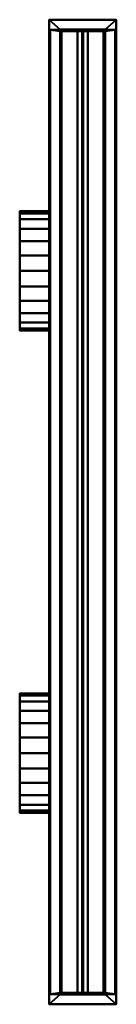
# Model space of a CAD drawing. Header units: millimetres. Extents: x -104 to 56, y -817 to 817.
import ezdxf

# ---------------------------------------------------------------- set-up
doc = ezdxf.new("R2010")
doc.units = ezdxf.units.MM
doc.layers.add('M-HVAC-CDFF', color=50, linetype='Continuous', lineweight=30)

# ---------------------------------------------------------------- blocks, each defined once
blk = doc.blocks.new('FamilyGeomCombination_10402-Vista Previa')
at = {"layer": 'M-HVAC-CDFF', "lineweight": 40}
mesh = blk.add_polyface(dxfattribs=at)
corners = [(55.5, 817, -2), (55.5, -817, -2), (-55.5, -817, -2), (-55.5, 817, -2), (36.5, 800, -2), (-36.5, 800, -2), (-36.5, -800, -2), (36.5, -800, -2)]
mesh.append_faces([[corners[k] for k in face] for face in [(2, 6, 7, 1), (4, 0, 1, 7)]], dxfattribs={"vtx0": -1, "vtx2": -1})
mesh.append_faces([[corners[k] for k in face] for face in [(2, 3, 5, 6), (4, 5, 3, 0)]], dxfattribs={"vtx1": -1, "vtx3": -1})
mesh = blk.add_polyface(dxfattribs=at)
corners = [(55.5, 817), (-55.5, 817), (-55.5, -817), (55.5, -817), (36.5, 800), (36.5, -800), (-36.5, -800), (-36.5, 800)]
mesh.append_faces([[corners[k] for k in face] for face in [(3, 5, 6, 2), (7, 1, 2, 6)]], dxfattribs={"vtx0": -1, "vtx2": -1})
mesh.append_faces([[corners[k] for k in face] for face in [(3, 0, 4, 5), (7, 4, 0, 1)]], dxfattribs={"vtx1": -1, "vtx3": -1})
mesh = blk.add_polyface(dxfattribs=at)
corners = [(-55.5, 817, -2), (-55.5, 817), (55.5, 817), (55.5, 817, -2)]
mesh.append_faces([[corners[k] for k in face] for face in [(0, 1, 2, 3)]])
mesh = blk.add_polyface(dxfattribs=at)
corners = [(-55.5, -817, -2), (-55.5, -817), (-55.5, 817), (-55.5, 817, -2)]
mesh.append_faces([[corners[k] for k in face] for face in [(0, 1, 2, 3)]])
mesh = blk.add_polyface(dxfattribs=at)
corners = [(55.5, 817, -2), (55.5, 817), (55.5, -817), (55.5, -817, -2)]
mesh.append_faces([[corners[k] for k in face] for face in [(0, 1, 2, 3)]])
mesh = blk.add_polyface(dxfattribs=at)
corners = [(-36.5, 800, -2), (-36.5, 800), (-36.5, -800), (-36.5, -800, -2)]
mesh.append_faces([[corners[k] for k in face] for face in [(0, 1, 2, 3)]])
mesh = blk.add_polyface(dxfattribs=at)
corners = [(36.5, 800, -2), (36.5, 800), (-36.5, 800), (-36.5, 800, -2)]
mesh.append_faces([[corners[k] for k in face] for face in [(0, 1, 2, 3)]])
mesh = blk.add_polyface(dxfattribs=at)
corners = [(36.5, -800, -2), (36.5, -800), (36.5, 800), (36.5, 800, -2)]
mesh.append_faces([[corners[k] for k in face] for face in [(0, 1, 2, 3)]])
mesh = blk.add_polyface(dxfattribs=at)
corners = [(-36.5, -800, -2), (-36.5, -800), (36.5, -800), (36.5, -800, -2)]
mesh.append_faces([[corners[k] for k in face] for face in [(0, 1, 2, 3)]])
mesh = blk.add_polyface(dxfattribs=at)
corners = [(55.5, -817, -2), (55.5, -817), (-55.5, -817), (-55.5, -817, -2)]
mesh.append_faces([[corners[k] for k in face] for face in [(0, 1, 2, 3)]])

msp = doc.modelspace()

# ---------------------------------------------------------------- block references
at = {"layer": 'M-HVAC-CDFF', "lineweight": 40}
msp.add_blockref('FamilyGeomCombination_10402-Vista Previa', (0, 0), dxfattribs=at)

# ---------------------------------------------------------------- meshes
at = {"color": 10, "lineweight": 60}
mesh = msp.add_polyface(dxfattribs=at)
corners = [(36.6, -800), (-36.6, -800), (-36.6, 800), (36.6, 800)]
mesh.append_faces([[corners[k] for k in face] for face in [(0, 1, 2, 3)]], dxfattribs={"color": 10})
mesh = msp.add_polyface(dxfattribs=at)
corners = [(-36.6, 800, 38.3), (-36.6, -800, 38.3), (36.6, -800, 38.3), (36.6, 800, 38.3)]
mesh.append_faces([[corners[k] for k in face] for face in [(0, 1, 2, 3)]], dxfattribs={"color": 10})
mesh = msp.add_polyface(dxfattribs=at)
corners = [(36.6, 800, 38.3), (36.6, 800), (-36.6, 800), (-36.6, 800, 38.3)]
mesh.append_faces([[corners[k] for k in face] for face in [(0, 1, 2, 3)]], dxfattribs={"color": 10})
mesh = msp.add_polyface(dxfattribs=at)
corners = [(-36.6, 800, 38.3), (-36.6, 800), (-36.6, -800), (-36.6, -800, 38.3)]
mesh.append_faces([[corners[k] for k in face] for face in [(0, 1, 2, 3)]], dxfattribs={"color": 10})
mesh = msp.add_polyface(dxfattribs=at)
corners = [(36.6, -800, 38.3), (36.6, -800), (36.6, 800), (36.6, 800, 38.3)]
mesh.append_faces([[corners[k] for k in face] for face in [(0, 1, 2, 3)]], dxfattribs={"color": 10})
mesh = msp.add_polyface(dxfattribs=at)
corners = [(-36.6, -800, 38.3), (-36.6, -800), (36.6, -800), (36.6, -800, 38.3)]
mesh.append_faces([[corners[k] for k in face] for face in [(0, 1, 2, 3)]], dxfattribs={"color": 10})
at = {"layer": 'M-HVAC-CDFF', "lineweight": 40}
mesh = msp.add_polyface(dxfattribs=at)
corners = [(53.7, 800, 38.3), (-53.7, 800, 38.3), (-53.7, 800, 256), (53.7, 800, 256)]
mesh.append_faces([[corners[k] for k in face] for face in [(0, 1, 2, 3)]])
mesh = msp.add_polyface(dxfattribs=at)
corners = [(-53.7, 800, 38.3), (53.7, 800, 38.3), (53.7, -800, 38.3), (-53.7, -800, 38.3), (36.6, -798, 38.3), (36.6, 798, 38.3), (-36.6, 798, 38.3), (-36.6, -798, 38.3)]
mesh.append_faces([[corners[k] for k in face] for face in [(1, 5, 6, 0), (5, 1, 2, 4)]], dxfattribs={"vtx0": -1, "vtx2": -1})
mesh.append_faces([[corners[k] for k in face] for face in [(3, 0, 6, 7), (7, 4, 2, 3)]], dxfattribs={"vtx1": -1, "vtx3": -1})
mesh = msp.add_polyface(dxfattribs=at)
corners = [(-53.7, 800, 38.3), (-53.7, -800, 38.3), (-53.7, -800, 256), (-53.7, 800, 256)]
mesh.append_faces([[corners[k] for k in face] for face in [(0, 1, 2, 3)]])
mesh = msp.add_polyface(dxfattribs=at)
corners = [(-53.7, 800, 256), (-53.7, -800, 256), (53.7, -800, 256), (53.7, 800, 256)]
mesh.append_faces([[corners[k] for k in face] for face in [(0, 1, 2, 3)]])
mesh = msp.add_polyface(dxfattribs=at)
corners = [(-34.6, 800, 38.3), (-34.6, 800), (-36.6, 800), (-36.6, 800, 38.3), (36.6, 800, 38.3), (36.6, 800), (34.6, 800), (34.6, 800, 38.3)]
mesh.append_faces([[corners[k] for k in face] for face in [(2, 3, 0, 1), (7, 4, 5, 6)]])
mesh = msp.add_polyface(dxfattribs=at)
corners = [(-34.6, 800), (-34.6, -800), (-36.6, -800), (-36.6, 800)]
mesh.append_faces([[corners[k] for k in face] for face in [(0, 1, 2, 3)]])
mesh = msp.add_polyface(dxfattribs=at)
corners = [(-36.6, 800), (-36.6, -800), (-36.6, -800, 38.3), (-36.6, 800, 38.3)]
mesh.append_faces([[corners[k] for k in face] for face in [(0, 1, 2, 3)]])
mesh = msp.add_polyface(dxfattribs=at)
corners = [(-36.6, 800, 38.3), (-36.6, -800, 38.3), (-34.6, -800, 38.3), (-34.6, 800, 38.3)]
mesh.append_faces([[corners[k] for k in face] for face in [(0, 1, 2, 3)]])
mesh = msp.add_polyface(dxfattribs=at)
corners = [(-36.6, -798, 38.3), (-36.6, 798, 38.3), (36.6, 798, 38.3), (36.6, -798, 38.3)]
mesh.append_faces([[corners[k] for k in face] for face in [(0, 1, 2, 3)]])
mesh = msp.add_polyface(dxfattribs=at)
corners = [(-34.6, 800, 38.3), (-34.6, -800, 38.3), (-34.6, -800), (-34.6, 800)]
mesh.append_faces([[corners[k] for k in face] for face in [(0, 1, 2, 3)]])
mesh = msp.add_polyface(dxfattribs=at)
corners = [(34.6, 800, -2), (-34.6, 800, -2), (-34.6, 800, 38.3), (34.6, 800, 38.3)]
mesh.append_faces([[corners[k] for k in face] for face in [(0, 1, 2, 3)]])
mesh = msp.add_polyface(dxfattribs=at)
corners = [(34.6, 798, 38.3), (34.6, 800, 38.3), (-34.6, 800, 38.3), (-34.6, 798, 38.3)]
mesh.append_faces([[corners[k] for k in face] for face in [(0, 1, 2, 3)]])
mesh = msp.add_polyface(dxfattribs=at)
corners = [(-34.6, 798, 38.3), (-34.6, 800, 38.3), (-34.6, 800, -2), (-34.6, 798, -2)]
mesh.append_faces([[corners[k] for k in face] for face in [(0, 1, 2, 3)]])
mesh = msp.add_polyface(dxfattribs=at)
corners = [(-34.6, 798, -2), (-34.6, 800, -2), (34.6, 800, -2), (34.6, 798, -2)]
mesh.append_faces([[corners[k] for k in face] for face in [(0, 1, 2, 3)]])
mesh = msp.add_polyface(dxfattribs=at)
corners = [(-34.6, 798, 38.3), (-34.6, 798, -2), (34.6, 798, -2), (34.6, 798, 38.3)]
mesh.append_faces([[corners[k] for k in face] for face in [(0, 1, 2, 3)]])
mesh = msp.add_polyface(dxfattribs=at)
corners = [(1, 800, 38.3), (1, 800), (8.5, 800), (8.5, 800, -2), (-8.5, 800, -2), (-8.5, 800), (-1, 800), (-1, 800, 38.3)]
mesh.append_faces([[corners[k] for k in face] for face in [(3, 1, 2)]], dxfattribs={"vtx0": -1})
mesh.append_faces([[corners[k] for k in face] for face in [(6, 1, 3, 4)]], dxfattribs={"vtx0": -1, "vtx1": -1, "vtx3": -1})
mesh.append_faces([[corners[k] for k in face] for face in [(5, 6, 4)]], dxfattribs={"vtx1": -1})
mesh.append_faces([[corners[k] for k in face] for face in [(7, 0, 1, 6)]], dxfattribs={"vtx2": -1})
mesh = msp.add_polyface(dxfattribs=at)
corners = [(8.5, 800, -2), (8.5, -800, -2), (-8.5, -800, -2), (-8.5, 800, -2)]
mesh.append_faces([[corners[k] for k in face] for face in [(0, 1, 2, 3)]])
mesh = msp.add_polyface(dxfattribs=at)
corners = [(-8.5, 800, -2), (-8.5, -800, -2), (-8.5, -800), (-8.5, 800)]
mesh.append_faces([[corners[k] for k in face] for face in [(0, 1, 2, 3)]])
mesh = msp.add_polyface(dxfattribs=at)
corners = [(-8.5, 800), (-8.5, -800), (-1, -800), (-1, 800)]
mesh.append_faces([[corners[k] for k in face] for face in [(0, 1, 2, 3)]])
mesh = msp.add_polyface(dxfattribs=at)
corners = [(-1, 800), (-1, -800), (-1, -800, 38.3), (-1, 800, 38.3)]
mesh.append_faces([[corners[k] for k in face] for face in [(0, 1, 2, 3)]])
mesh = msp.add_polyface(dxfattribs=at)
corners = [(-1, 800, 38.3), (-1, -800, 38.3), (1, -800, 38.3), (1, 800, 38.3)]
mesh.append_faces([[corners[k] for k in face] for face in [(0, 1, 2, 3)]])
mesh = msp.add_polyface(dxfattribs=at)
corners = [(1, 800, 38.3), (1, -800, 38.3), (1, -800), (1, 800)]
mesh.append_faces([[corners[k] for k in face] for face in [(0, 1, 2, 3)]])
mesh = msp.add_polyface(dxfattribs=at)
corners = [(1, 800), (1, -800), (8.5, -800), (8.5, 800)]
mesh.append_faces([[corners[k] for k in face] for face in [(0, 1, 2, 3)]])
mesh = msp.add_polyface(dxfattribs=at)
corners = [(8.5, 800), (8.5, -800), (8.5, -800, -2), (8.5, 800, -2)]
mesh.append_faces([[corners[k] for k in face] for face in [(0, 1, 2, 3)]])
mesh = msp.add_polyface(dxfattribs=at)
corners = [(36.6, 800), (36.6, -800), (34.6, -800), (34.6, 800)]
mesh.append_faces([[corners[k] for k in face] for face in [(0, 1, 2, 3)]])
mesh = msp.add_polyface(dxfattribs=at)
corners = [(34.6, 800), (34.6, -800), (34.6, -800, 38.3), (34.6, 800, 38.3)]
mesh.append_faces([[corners[k] for k in face] for face in [(0, 1, 2, 3)]])
mesh = msp.add_polyface(dxfattribs=at)
corners = [(34.6, 800, 38.3), (34.6, -800, 38.3), (36.6, -800, 38.3), (36.6, 800, 38.3)]
mesh.append_faces([[corners[k] for k in face] for face in [(0, 1, 2, 3)]])
mesh = msp.add_polyface(dxfattribs=at)
corners = [(34.6, 798, -2), (34.6, 800, -2), (34.6, 800, 38.3), (34.6, 798, 38.3)]
mesh.append_faces([[corners[k] for k in face] for face in [(0, 1, 2, 3)]])
mesh = msp.add_polyface(dxfattribs=at)
corners = [(36.6, 800, 38.3), (36.6, -800, 38.3), (36.6, -800), (36.6, 800)]
mesh.append_faces([[corners[k] for k in face] for face in [(0, 1, 2, 3)]])
mesh = msp.add_polyface(dxfattribs=at)
corners = [(53.7, 800, 256), (53.7, -800, 256), (53.7, -800, 38.3), (53.7, 800, 38.3)]
mesh.append_faces([[corners[k] for k in face] for face in [(0, 1, 2, 3)]])
mesh = msp.add_polyface(dxfattribs=at)
corners = [(-103.7, 301, 147), (-103.7, 304.4, 172.6), (-103.7, 314.3, 196.5), (-103.7, 330, 217), (-103.7, 350.5, 232.7), (-103.7, 374.4, 242.6), (-103.7, 400, 246), (-103.7, 425.6, 242.6), (-103.7, 449.5, 232.7), (-103.7, 470, 217), (-103.7, 485.7, 196.5), (-103.7, 495.6, 172.6), (-103.7, 499, 147), (-103.7, 495.6, 121.4), (-103.7, 485.7, 97.5), (-103.7, 470, 77), (-103.7, 449.5, 61.3), (-103.7, 425.6, 51.4), (-103.7, 400, 48), (-103.7, 374.4, 51.4), (-103.7, 350.5, 61.3), (-103.7, 330, 77), (-103.7, 314.3, 97.5), (-103.7, 304.4, 121.4), (-103.7, -499, 147), (-103.7, -495.6, 172.6), (-103.7, -485.7, 196.5), (-103.7, -470, 217), (-103.7, -449.5, 232.7), (-103.7, -425.6, 242.6), (-103.7, -400, 246), (-103.7, -374.4, 242.6), (-103.7, -350.5, 232.7), (-103.7, -330, 217), (-103.7, -314.3, 196.5), (-103.7, -304.4, 172.6), (-103.7, -301, 147), (-103.7, -304.4, 121.4), (-103.7, -314.3, 97.5), (-103.7, -330, 77), (-103.7, -350.5, 61.3), (-103.7, -374.4, 51.4), (-103.7, -400, 48), (-103.7, -425.6, 51.4), (-103.7, -449.5, 61.3), (-103.7, -470, 77), (-103.7, -485.7, 97.5), (-103.7, -495.6, 121.4)]
mesh.append_faces([[corners[k] for k in face] for face in [(20, 18, 19), (39, 36, 37, 38)]], dxfattribs={"vtx0": -1})
mesh.append_faces([[corners[k] for k in face] for face in [(18, 14, 17), (45, 26, 44)]], dxfattribs={"vtx0": -1, "vtx1": -1})
mesh.append_faces([[corners[k] for k in face] for face in [(20, 23, 12, 18), (32, 36, 26, 29), (36, 41, 44, 26)]], dxfattribs={"vtx0": -1, "vtx1": -1, "vtx2": -1, "vtx3": -1})
mesh.append_faces([[corners[k] for k in face] for face in [(16, 17, 14, 15), (34, 35, 32, 33)]], dxfattribs={"vtx1": -1})
mesh.append_faces([[corners[k] for k in face] for face in [(35, 36, 32), (40, 41, 36, 39)]], dxfattribs={"vtx1": -1, "vtx2": -1})
mesh.append_faces([[corners[k] for k in face] for face in [(6, 7, 12, 3), (23, 0, 3, 12)]], dxfattribs={"vtx1": -1, "vtx2": -1, "vtx3": -1})
mesh.append_faces([[corners[k] for k in face] for face in [(25, 26, 45, 46)]], dxfattribs={"vtx1": -1, "vtx3": -1})
mesh.append_faces([[corners[k] for k in face] for face in [(1, 2, 3, 0), (30, 31, 32, 29), (47, 24, 25, 46), (42, 43, 44, 41)]], dxfattribs={"vtx2": -1})
mesh.append_faces([[corners[k] for k in face] for face in [(7, 8, 9, 12), (12, 13, 14, 18)]], dxfattribs={"vtx2": -1, "vtx3": -1})
mesh.append_faces([[corners[k] for k in face] for face in [(9, 10, 11, 12), (3, 4, 5, 6), (20, 21, 22, 23), (26, 27, 28, 29)]], dxfattribs={"vtx3": -1})
mesh = msp.add_polyface(dxfattribs=at)
corners = [(-53.7, 499, 147), (-53.7, 495.6, 121.4), (-53.7, 485.7, 97.5), (-53.7, 470, 77), (-53.7, 449.5, 61.3), (-53.7, 425.6, 51.4), (-53.7, 400, 48), (-53.7, 374.4, 51.4), (-53.7, 350.5, 61.3), (-53.7, 330, 77), (-53.7, 314.3, 97.5), (-53.7, 304.4, 121.4), (-53.7, 301, 147), (-103.7, 301, 147), (-103.7, 304.4, 121.4), (-103.7, 314.3, 97.5), (-103.7, 330, 77), (-103.7, 350.5, 61.3), (-103.7, 374.4, 51.4), (-103.7, 400, 48), (-103.7, 425.6, 51.4), (-103.7, 449.5, 61.3), (-103.7, 470, 77), (-103.7, 485.7, 97.5), (-103.7, 495.6, 121.4), (-103.7, 499, 147)]
mesh.append_faces([[corners[k] for k in face] for face in [(1, 24, 25, 0)]], dxfattribs={"vtx0": -1})
mesh.append_faces([[corners[k] for k in face] for face in [(23, 2, 3, 22), (2, 23, 24, 1)]], dxfattribs={"vtx0": -1, "vtx2": -1})
mesh.append_faces([[corners[k] for k in face] for face in [(13, 14, 11, 12)]], dxfattribs={"vtx1": -1})
mesh.append_faces([[corners[k] for k in face] for face in [(14, 15, 10, 11), (16, 17, 8, 9), (15, 16, 9, 10), (17, 18, 7, 8), (6, 7, 18, 19), (19, 20, 5, 6), (20, 21, 4, 5), (21, 22, 3, 4)]], dxfattribs={"vtx1": -1, "vtx3": -1})
mesh = msp.add_polyface(dxfattribs=at)
corners = [(-53.7, 301, 147), (-53.7, 304.4, 172.6), (-53.7, 314.3, 196.5), (-53.7, 330, 217), (-53.7, 350.5, 232.7), (-53.7, 374.4, 242.6), (-53.7, 400, 246), (-53.7, 425.6, 242.6), (-53.7, 449.5, 232.7), (-53.7, 470, 217), (-53.7, 485.7, 196.5), (-53.7, 495.6, 172.6), (-53.7, 499, 147), (-103.7, 499, 147), (-103.7, 495.6, 172.6), (-103.7, 485.7, 196.5), (-103.7, 470, 217), (-103.7, 449.5, 232.7), (-103.7, 425.6, 242.6), (-103.7, 400, 246), (-103.7, 374.4, 242.6), (-103.7, 350.5, 232.7), (-103.7, 330, 217), (-103.7, 314.3, 196.5), (-103.7, 304.4, 172.6), (-103.7, 301, 147)]
mesh.append_faces([[corners[k] for k in face] for face in [(1, 24, 25, 0)]], dxfattribs={"vtx0": -1})
mesh.append_faces([[corners[k] for k in face] for face in [(4, 21, 22, 3), (2, 23, 24, 1), (3, 22, 23, 2)]], dxfattribs={"vtx0": -1, "vtx2": -1})
mesh.append_faces([[corners[k] for k in face] for face in [(13, 14, 11, 12)]], dxfattribs={"vtx1": -1})
mesh.append_faces([[corners[k] for k in face] for face in [(14, 15, 10, 11), (16, 17, 8, 9), (15, 16, 9, 10), (17, 18, 7, 8), (6, 7, 18, 19), (4, 5, 20, 21), (19, 20, 5, 6)]], dxfattribs={"vtx1": -1, "vtx3": -1})
mesh = msp.add_polyface(dxfattribs=at)
corners = [(-53.7, 301, 147), (-53.7, 304.4, 121.4), (-53.7, 314.3, 97.5), (-53.7, 330, 77), (-53.7, 350.5, 61.3), (-53.7, 374.4, 51.4), (-53.7, 400, 48), (-53.7, 425.6, 51.4), (-53.7, 449.5, 61.3), (-53.7, 470, 77), (-53.7, 485.7, 97.5), (-53.7, 495.6, 121.4), (-53.7, 499, 147), (-53.7, 495.6, 172.6), (-53.7, 485.7, 196.5), (-53.7, 470, 217), (-53.7, 449.5, 232.7), (-53.7, 425.6, 242.6), (-53.7, 400, 246), (-53.7, 374.4, 242.6), (-53.7, 350.5, 232.7), (-53.7, 330, 217), (-53.7, 314.3, 196.5), (-53.7, 304.4, 172.6), (-53.7, -499, 147), (-53.7, -495.6, 121.4), (-53.7, -485.7, 97.5), (-53.7, -470, 77), (-53.7, -449.5, 61.3), (-53.7, -425.6, 51.4), (-53.7, -400, 48), (-53.7, -374.4, 51.4), (-53.7, -350.5, 61.3), (-53.7, -330, 77), (-53.7, -314.3, 97.5), (-53.7, -304.4, 121.4), (-53.7, -301, 147), (-53.7, -304.4, 172.6), (-53.7, -314.3, 196.5), (-53.7, -330, 217), (-53.7, -350.5, 232.7), (-53.7, -374.4, 242.6), (-53.7, -400, 246), (-53.7, -425.6, 242.6), (-53.7, -449.5, 232.7), (-53.7, -470, 217), (-53.7, -485.7, 196.5), (-53.7, -495.6, 172.6)]
mesh.append_faces([[corners[k] for k in face] for face in [(10, 7, 8, 9), (17, 15, 16), (35, 33, 34), (40, 37, 38, 39)]], dxfattribs={"vtx0": -1})
mesh.append_faces([[corners[k] for k in face] for face in [(37, 40, 36)]], dxfattribs={"vtx0": -1, "vtx1": -1})
mesh.append_faces([[corners[k] for k in face] for face in [(18, 12, 15, 17), (1, 18, 21, 0), (43, 46, 40)]], dxfattribs={"vtx0": -1, "vtx1": -1, "vtx2": -1})
mesh.append_faces([[corners[k] for k in face] for face in [(1, 4, 12, 18), (28, 36, 40, 46)]], dxfattribs={"vtx0": -1, "vtx1": -1, "vtx2": -1, "vtx3": -1})
mesh.append_faces([[corners[k] for k in face] for face in [(36, 32, 33, 35)]], dxfattribs={"vtx0": -1, "vtx2": -1})
mesh.append_faces([[corners[k] for k in face] for face in [(28, 31, 32, 36)]], dxfattribs={"vtx0": -1, "vtx2": -1, "vtx3": -1})
mesh.append_faces([[corners[k] for k in face] for face in [(24, 25, 47)]], dxfattribs={"vtx1": -1})
mesh.append_faces([[corners[k] for k in face] for face in [(26, 27, 47, 25)]], dxfattribs={"vtx1": -1, "vtx2": -1})
mesh.append_faces([[corners[k] for k in face] for face in [(6, 7, 10, 12)]], dxfattribs={"vtx1": -1, "vtx2": -1, "vtx3": -1})
mesh.append_faces([[corners[k] for k in face] for face in [(27, 28, 46, 47)]], dxfattribs={"vtx1": -1, "vtx3": -1})
mesh.append_faces([[corners[k] for k in face] for face in [(10, 11, 12), (2, 3, 4, 1), (13, 14, 15, 12), (19, 20, 21, 18), (44, 45, 46, 43)]], dxfattribs={"vtx2": -1})
mesh.append_faces([[corners[k] for k in face] for face in [(4, 5, 6, 12)]], dxfattribs={"vtx2": -1, "vtx3": -1})
mesh.append_faces([[corners[k] for k in face] for face in [(21, 22, 23, 0), (28, 29, 30, 31), (40, 41, 42, 43)]], dxfattribs={"vtx3": -1})
mesh = msp.add_polyface(dxfattribs=at)
corners = [(-53.7, -301, 147), (-53.7, -304.4, 121.4), (-53.7, -314.3, 97.5), (-53.7, -330, 77), (-53.7, -350.5, 61.3), (-53.7, -374.4, 51.4), (-53.7, -400, 48), (-53.7, -425.6, 51.4), (-53.7, -449.5, 61.3), (-53.7, -470, 77), (-53.7, -485.7, 97.5), (-53.7, -495.6, 121.4), (-53.7, -499, 147), (-103.7, -499, 147), (-103.7, -495.6, 121.4), (-103.7, -485.7, 97.5), (-103.7, -470, 77), (-103.7, -449.5, 61.3), (-103.7, -425.6, 51.4), (-103.7, -400, 48), (-103.7, -374.4, 51.4), (-103.7, -350.5, 61.3), (-103.7, -330, 77), (-103.7, -314.3, 97.5), (-103.7, -304.4, 121.4), (-103.7, -301, 147)]
mesh.append_faces([[corners[k] for k in face] for face in [(11, 14, 15, 10), (9, 16, 17, 8), (10, 15, 16, 9), (8, 17, 18, 7), (19, 6, 7, 18), (5, 20, 21, 4), (4, 21, 22, 3), (20, 5, 6, 19)]], dxfattribs={"vtx0": -1, "vtx2": -1})
mesh.append_faces([[corners[k] for k in face] for face in [(23, 24, 1, 2), (22, 23, 2, 3)]], dxfattribs={"vtx1": -1, "vtx3": -1})
mesh.append_faces([[corners[k] for k in face] for face in [(12, 13, 14, 11)]], dxfattribs={"vtx2": -1})
mesh.append_faces([[corners[k] for k in face] for face in [(24, 25, 0, 1)]], dxfattribs={"vtx3": -1})
mesh = msp.add_polyface(dxfattribs=at)
corners = [(-53.7, -499, 147), (-53.7, -495.6, 172.6), (-53.7, -485.7, 196.5), (-53.7, -470, 217), (-53.7, -449.5, 232.7), (-53.7, -425.6, 242.6), (-53.7, -400, 246), (-53.7, -374.4, 242.6), (-53.7, -350.5, 232.7), (-53.7, -330, 217), (-53.7, -314.3, 196.5), (-53.7, -304.4, 172.6), (-53.7, -301, 147), (-103.7, -301, 147), (-103.7, -304.4, 172.6), (-103.7, -314.3, 196.5), (-103.7, -330, 217), (-103.7, -350.5, 232.7), (-103.7, -374.4, 242.6), (-103.7, -400, 246), (-103.7, -425.6, 242.6), (-103.7, -449.5, 232.7), (-103.7, -470, 217), (-103.7, -485.7, 196.5), (-103.7, -495.6, 172.6), (-103.7, -499, 147)]
mesh.append_faces([[corners[k] for k in face] for face in [(11, 14, 15, 10), (9, 16, 17, 8), (10, 15, 16, 9), (8, 17, 18, 7), (19, 6, 7, 18), (5, 20, 21, 4), (20, 5, 6, 19)]], dxfattribs={"vtx0": -1, "vtx2": -1})
mesh.append_faces([[corners[k] for k in face] for face in [(21, 22, 3, 4), (23, 24, 1, 2), (22, 23, 2, 3)]], dxfattribs={"vtx1": -1, "vtx3": -1})
mesh.append_faces([[corners[k] for k in face] for face in [(12, 13, 14, 11)]], dxfattribs={"vtx2": -1})
mesh.append_faces([[corners[k] for k in face] for face in [(24, 25, 0, 1)]], dxfattribs={"vtx3": -1})
mesh = msp.add_polyface(dxfattribs=at)
corners = [(-53.7, -800, 256), (-53.7, -800, 38.3), (53.7, -800, 38.3), (53.7, -800, 256)]
mesh.append_faces([[corners[k] for k in face] for face in [(0, 1, 2, 3)]])
mesh = msp.add_polyface(dxfattribs=at)
corners = [(-34.6, -800, 38.3), (-36.6, -800, 38.3), (-36.6, -800), (-34.6, -800), (36.6, -800, 38.3), (34.6, -800, 38.3), (34.6, -800), (36.6, -800)]
mesh.append_faces([[corners[k] for k in face] for face in [(1, 2, 3, 0), (6, 7, 4, 5)]])
mesh = msp.add_polyface(dxfattribs=at)
corners = [(34.6, -798, -2), (-34.6, -798, -2), (-34.6, -798, 38.3), (34.6, -798, 38.3)]
mesh.append_faces([[corners[k] for k in face] for face in [(0, 1, 2, 3)]])
mesh = msp.add_polyface(dxfattribs=at)
corners = [(34.6, -798, -2), (34.6, -800, -2), (-34.6, -800, -2), (-34.6, -798, -2)]
mesh.append_faces([[corners[k] for k in face] for face in [(0, 1, 2, 3)]])
mesh = msp.add_polyface(dxfattribs=at)
corners = [(-34.6, -798, -2), (-34.6, -800, -2), (-34.6, -800, 38.3), (-34.6, -798, 38.3)]
mesh.append_faces([[corners[k] for k in face] for face in [(0, 1, 2, 3)]])
mesh = msp.add_polyface(dxfattribs=at)
corners = [(-34.6, -798, 38.3), (-34.6, -800, 38.3), (34.6, -800, 38.3), (34.6, -798, 38.3)]
mesh.append_faces([[corners[k] for k in face] for face in [(0, 1, 2, 3)]])
mesh = msp.add_polyface(dxfattribs=at)
corners = [(-34.6, -800, 38.3), (-34.6, -800, -2), (34.6, -800, -2), (34.6, -800, 38.3)]
mesh.append_faces([[corners[k] for k in face] for face in [(0, 1, 2, 3)]])
mesh = msp.add_polyface(dxfattribs=at)
corners = [(1, -800, 38.3), (-1, -800, 38.3), (-1, -800), (-8.5, -800), (-8.5, -800, -2), (8.5, -800, -2), (8.5, -800), (1, -800)]
mesh.append_faces([[corners[k] for k in face] for face in [(4, 5, 2, 3)]], dxfattribs={"vtx1": -1})
mesh.append_faces([[corners[k] for k in face] for face in [(5, 6, 7, 2)]], dxfattribs={"vtx2": -1, "vtx3": -1})
mesh.append_faces([[corners[k] for k in face] for face in [(7, 0, 1, 2)]], dxfattribs={"vtx3": -1})
mesh = msp.add_polyface(dxfattribs=at)
corners = [(34.6, -798, 38.3), (34.6, -800, 38.3), (34.6, -800, -2), (34.6, -798, -2)]
mesh.append_faces([[corners[k] for k in face] for face in [(0, 1, 2, 3)]])

doc.saveas('drawing.dxf')
